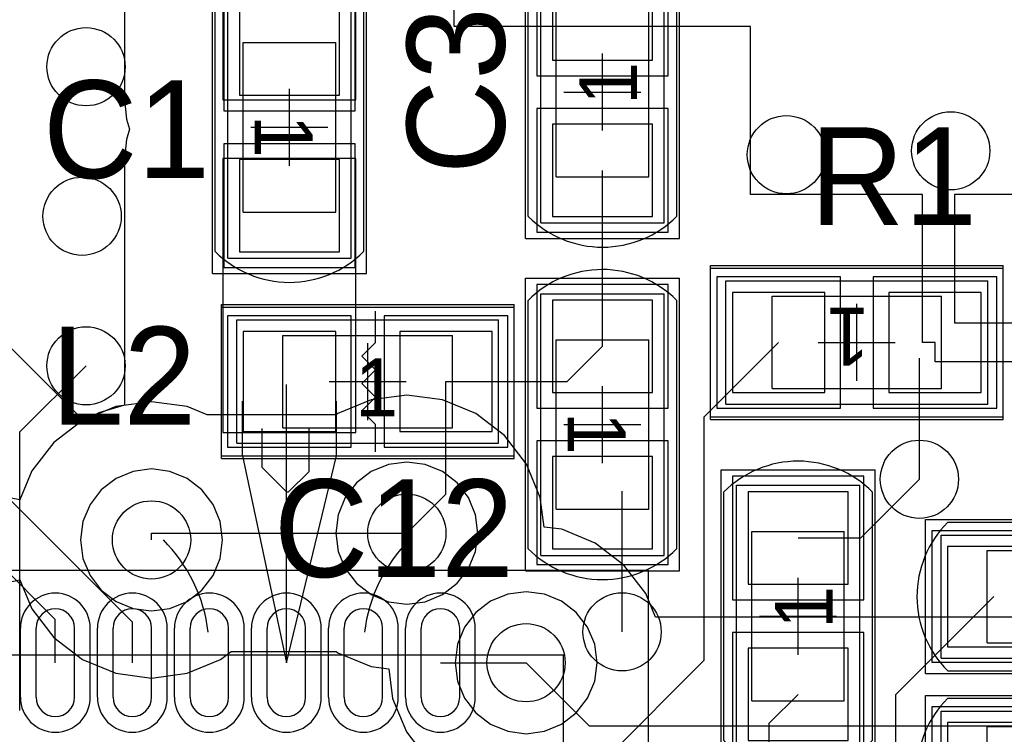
# Model space of a CAD drawing. Extents: x 772.1 to 790.6, y 469.2 to 502.5.
# Tile 10 of 14: x 779.5 to 785.9, y 481.8 to 486.4. Entities that reach past the tile are written whole.
import ezdxf

# ---------------------------------------------------------------- set-up
doc = ezdxf.new("R2010")
doc.units = 0
doc.layers.get('0').update_dxf_attribs({"linetype": 'CONTINUOUS'})
for name, color, linetype in [('BOTTOMLAYER', 5, 'CONTINUOUS'), ('MECHANICAL13', 56, 'CONTINUOUS'), ('MECHANICAL15', 56, 'CONTINUOUS'), ('MECHANICAL16', 56, 'CONTINUOUS'), ('MIDLAYER1', 16, 'CONTINUOUS'), ('MIDLAYER2', 76, 'CONTINUOUS'), ('MULTILAYER', 9, 'CONTINUOUS'), ('TOPLAYER', 1, 'CONTINUOUS'), ('TOPOVERLAY', 2, 'CONTINUOUS'), ('TOPPASTE', 8, 'CONTINUOUS'), ('TOPSOLDER', 216, 'CONTINUOUS')]:
    doc.layers.add(name, color=color, linetype=linetype)

# ---------------------------------------------------------------- blocks, each defined once
blk = doc.blocks.new('QFN50P600X600X100_40N_8')
at = {"layer": 'MECHANICAL13'}
for p in [(-3.049999, 3.049999), (3.050002, -3.050002)]:
    blk.add_line(p, (-3.049999, -3.050002), dxfattribs=at)
at = {"layer": 'MECHANICAL15'}
for p in [(-3.599998, 3.599998), (3.6, -3.6)]:
    blk.add_line(p, (-3.599998, -3.6), dxfattribs=at)
at = {"layer": 'TOPLAYER'}
for p, q in [((-2.374997, -2.775001), (-2.374997, -3.225002)), ((-2.125, -2.775001), (-2.125, -3.225002)), ((-1.874998, -2.775001), (-1.874998, -3.225002)), ((-1.625001, -2.775001), (-1.625001, -3.225002)), ((-1.374999, -2.775001), (-1.374999, -3.225002)), ((-1.125002, -2.775001), (-1.125002, -3.225002)), ((-0.874997, -2.775001), (-0.874997, -3.225002)), ((-0.625, -2.775001), (-0.625, -3.225002)), ((-0.374998, -2.775001), (-0.374998, -3.225002)), ((-0.125001, -2.775001), (-0.125001, -3.225002)), ((0.125004, -2.775001), (0.125004, -3.225002)), ((0.375001, -2.775001), (0.375001, -3.225002))]:
    blk.add_line(p, q, dxfattribs=at)
for centre, start, end in [((-2.249998, -2.775001), 0, 180), ((-1.749999, -2.775001), 0, 180), ((-1.25, -2.775001), 0, 180), ((-0.749999, -2.775001), 0, 180), ((-0.249999, -2.775001), 0, 180), ((0.250002, -2.775001), 0, 180), ((-2.249998, -3.225002), 180, 0), ((-1.749999, -3.225002), 180, 0), ((-1.25, -3.225002), 180, 0), ((-0.749999, -3.225002), 180, 0), ((-0.249999, -3.225002), 180, 0), ((0.250002, -3.225002), 180, 0)]:
    blk.add_arc(centre, 0.125, start, end, dxfattribs=at)
at = {"layer": 'TOPOVERLAY'}
for p in [(-3.049999, -2.525001), (-2.524999, -3.050002)]:
    blk.add_line(p, (-3.049999, -3.050002), dxfattribs=at)
at = {"layer": 'TOPPASTE'}
for p, q in [((-2.374997, -2.775001), (-2.374997, -3.225002)), ((-2.125, -2.775001), (-2.125, -3.225002)), ((-1.874998, -2.775001), (-1.874998, -3.225002)), ((-1.625001, -2.775001), (-1.625001, -3.225002)), ((-1.374999, -2.775001), (-1.374999, -3.225002)), ((-1.125002, -2.775001), (-1.125002, -3.225002)), ((-0.874997, -2.775001), (-0.874997, -3.225002)), ((-0.625, -2.775001), (-0.625, -3.225002)), ((-0.374998, -2.775001), (-0.374998, -3.225002)), ((-0.125001, -2.775001), (-0.125001, -3.225002)), ((0.125004, -2.775001), (0.125004, -3.225002)), ((0.375001, -2.775001), (0.375001, -3.225002))]:
    blk.add_line(p, q, dxfattribs=at)
for centre, start, end in [((-2.249998, -2.775001), 0, 180), ((-1.749999, -2.775001), 0, 180), ((-1.25, -2.775001), 0, 180), ((-0.749999, -2.775001), 0, 180), ((-0.249999, -2.775001), 0, 180), ((0.250002, -2.775001), 0, 180), ((-2.249998, -3.225002), 180, 0), ((-1.749999, -3.225002), 180, 0), ((-1.25, -3.225002), 180, 0), ((-0.749999, -3.225002), 180, 0), ((-0.249999, -3.225002), 180, 0), ((0.250002, -3.225002), 180, 0)]:
    blk.add_arc(centre, 0.125, start, end, dxfattribs=at)
at = {"layer": 'TOPSOLDER'}
for p, q in [((-2.476597, -2.775001), (-2.476597, -3.225002)), ((-2.0234, -2.775001), (-2.0234, -3.225002)), ((-1.976598, -2.775001), (-1.976598, -3.225002)), ((-1.523401, -2.775001), (-1.523401, -3.225002)), ((-1.476599, -2.775001), (-1.476599, -3.225002)), ((-1.023402, -2.775001), (-1.023402, -3.225002)), ((-0.976597, -2.775001), (-0.976597, -3.225002)), ((-0.5234, -2.775001), (-0.5234, -3.225002)), ((-0.476598, -2.775001), (-0.476598, -3.225002)), ((-0.023401, -2.775001), (-0.023401, -3.225002)), ((0.023404, -2.775001), (0.023404, -3.225002)), ((0.476601, -2.775001), (0.476601, -3.225002))]:
    blk.add_line(p, q, dxfattribs=at)
for centre, start, end in [((-2.249998, -2.775001), 0, 180), ((-1.749999, -2.775001), 0, 180), ((-1.25, -2.775001), 0, 180), ((-0.749999, -2.775001), 0, 180), ((-0.249999, -2.775001), 0, 180), ((0.250002, -2.775001), 0, 180), ((-2.249998, -3.225002), 180, 0), ((-1.749999, -3.225002), 180, 0), ((-1.25, -3.225002), 180, 0), ((-0.749999, -3.225002), 180, 0), ((-0.249999, -3.225002), 180, 0), ((0.250002, -3.225002), 180, 0)]:
    blk.add_arc(centre, 0.2266, start, end, dxfattribs=at)
blk = doc.blocks.new('0402R_36')
at = {"layer": 'MECHANICAL15'}
for p, q in [((0.850001, 0.399999), (-0.850001, 0.399999)), ((-0.850001, 0.399999), (-0.850001, -0.399999)), ((0.850001, 0.399999), (0.850001, -0.399999)), ((0.850001, -0.399999), (-0.850001, -0.399999))]:
    blk.add_line(p, q, dxfattribs=at)
at = {"layer": 'MECHANICAL16'}
for p, q in [((0.950001, 0.499999), (-0.950001, 0.499999)), ((-0.950001, 0.499999), (-0.950001, -0.499999)), ((0.950001, 0.499999), (0.950001, -0.499999)), ((0.549999, 0.299999), (-0.549999, 0.299999)), ((-0.549999, 0.299999), (-0.549999, -0.299999)), ((0.549999, 0.299999), (0.549999, -0.299999)), ((0, 0.249999), (0, -0.249999)), ((0.249999, 0), (-0.249999, 0)), ((0.549999, -0.299999), (-0.549999, -0.299999)), ((0.950001, -0.499999), (-0.950001, -0.499999))]:
    blk.add_line(p, q, dxfattribs=at)
at = {"layer": 'TOPLAYER'}
for p, q in [((-0.208001, 0.325001), (-0.807999, 0.325001)), ((-0.807999, 0.325001), (-0.807999, -0.325001)), ((-0.208001, -0.325001), (-0.208001, 0.325001)), ((0.807999, 0.325001), (0.208001, 0.325001)), ((0.208001, 0.325001), (0.208001, -0.325001)), ((0.807999, -0.325001), (0.807999, 0.325001)), ((-0.807999, -0.325001), (-0.208001, -0.325001)), ((0.208001, -0.325001), (0.807999, -0.325001))]:
    blk.add_line(p, q, dxfattribs=at)
at = {"layer": 'TOPOVERLAY'}
for p, q in [((-0.950001, 0.4826), (-0.950001, -0.4826)), ((0.950001, 0.4826), (-0.950001, 0.4826)), ((0.950001, 0.4826), (0.950001, -0.4826)), ((0.950001, -0.4826), (-0.950001, -0.4826))]:
    blk.add_line(p, q, dxfattribs=at)
at = {"layer": 'TOPPASTE'}
for p, q in [((-0.208001, 0.325001), (-0.807999, 0.325001)), ((-0.807999, 0.325001), (-0.807999, -0.325001)), ((-0.208001, -0.325001), (-0.208001, 0.325001)), ((0.807999, 0.325001), (0.208001, 0.325001)), ((0.208001, 0.325001), (0.208001, -0.325001)), ((0.807999, -0.325001), (0.807999, 0.325001)), ((-0.807999, -0.325001), (-0.208001, -0.325001)), ((0.208001, -0.325001), (0.807999, -0.325001))]:
    blk.add_line(p, q, dxfattribs=at)
at = {"layer": 'TOPSOLDER'}
for p, q in [((-0.106401, 0.426601), (-0.909599, 0.426601)), ((-0.909599, 0.426601), (-0.909599, -0.426601)), ((-0.106401, -0.426601), (-0.106401, 0.426601)), ((0.909599, 0.426601), (0.106401, 0.426601)), ((0.106401, 0.426601), (0.106401, -0.426601)), ((0.909599, -0.426601), (0.909599, 0.426601)), ((-0.909599, -0.426601), (-0.106401, -0.426601)), ((0.106401, -0.426601), (0.909599, -0.426601))]:
    blk.add_line(p, q, dxfattribs=at)
at = {"layer": 'MECHANICAL15'}
blk.add_text('1', height=0.375001, dxfattribs=at).set_placement((-0.082133, -0.22496))
blk = doc.blocks.new('L0402_37')
at = {"layer": 'MECHANICAL15'}
for p, q in [((-0.850001, 0.399999), (0.850001, 0.399999)), ((-0.850001, -0.399999), (-0.850001, 0.399999)), ((0.850001, -0.399999), (0.850001, 0.399999)), ((-0.850001, -0.399999), (0.850001, -0.399999))]:
    blk.add_line(p, q, dxfattribs=at)
at = {"layer": 'MECHANICAL16'}
for p, q in [((-0.950001, 0.499999), (0.950001, 0.499999)), ((-0.950001, -0.499999), (-0.950001, 0.499999)), ((0.950001, -0.499999), (0.950001, 0.499999)), ((-0.549999, 0.299999), (0.549999, 0.299999)), ((-0.549999, -0.299999), (-0.549999, 0.299999)), ((0.549999, -0.299999), (0.549999, 0.299999)), ((0, -0.249999), (0, 0.249999)), ((-0.249999, 0), (0.249999, 0)), ((-0.549999, -0.299999), (0.549999, -0.299999)), ((-0.950001, -0.499999), (0.950001, -0.499999))]:
    blk.add_line(p, q, dxfattribs=at)
at = {"layer": 'TOPLAYER'}
for p, q in [((-0.208001, 0.325001), (-0.807999, 0.325001)), ((-0.807999, 0.325001), (-0.807999, -0.325001)), ((-0.208001, -0.325001), (-0.208001, 0.325001)), ((0.807999, 0.325001), (0.208001, 0.325001)), ((0.208001, 0.325001), (0.208001, -0.325001)), ((0.807999, -0.325001), (0.807999, 0.325001)), ((-0.807999, -0.325001), (-0.208001, -0.325001)), ((0.208001, -0.325001), (0.807999, -0.325001))]:
    blk.add_line(p, q, dxfattribs=at)
at = {"layer": 'TOPOVERLAY'}
for p, q in [((-0.950001, -0.4826), (-0.950001, 0.4826)), ((-0.950001, 0.4826), (0.950001, 0.4826)), ((0.0508, 0.254), (0.0508, 0.4572)), ((0.950001, -0.4826), (0.950001, 0.4826)), ((-0.0381, 0.1651), (0.0508, 0.254)), ((-0.0381, 0.1651), (0.0508, 0.0762)), ((-0.0381, -0.0127), (0.0508, 0.0762)), ((-0.0381, -0.0127), (0.0508, -0.1016)), ((-0.0381, -0.1905), (0.0508, -0.1016)), ((-0.0381, -0.1905), (0.0508, -0.2794)), ((0.0508, -0.4572), (0.0508, -0.2794)), ((-0.950001, -0.4826), (0.950001, -0.4826))]:
    blk.add_line(p, q, dxfattribs=at)
at = {"layer": 'TOPPASTE'}
for p, q in [((-0.208001, 0.325001), (-0.807999, 0.325001)), ((-0.807999, 0.325001), (-0.807999, -0.325001)), ((-0.208001, -0.325001), (-0.208001, 0.325001)), ((0.807999, 0.325001), (0.208001, 0.325001)), ((0.208001, 0.325001), (0.208001, -0.325001)), ((0.807999, -0.325001), (0.807999, 0.325001)), ((-0.807999, -0.325001), (-0.208001, -0.325001)), ((0.208001, -0.325001), (0.807999, -0.325001))]:
    blk.add_line(p, q, dxfattribs=at)
at = {"layer": 'TOPSOLDER'}
for p, q in [((-0.106401, 0.426601), (-0.909599, 0.426601)), ((-0.909599, 0.426601), (-0.909599, -0.426601)), ((-0.106401, -0.426601), (-0.106401, 0.426601)), ((0.909599, 0.426601), (0.106401, 0.426601)), ((0.106401, 0.426601), (0.106401, -0.426601)), ((0.909599, -0.426601), (0.909599, 0.426601)), ((-0.909599, -0.426601), (-0.106401, -0.426601)), ((0.106401, -0.426601), (0.909599, -0.426601))]:
    blk.add_line(p, q, dxfattribs=at)
at = {"layer": 'MECHANICAL15'}
blk.add_text('1', height=0.375001, dxfattribs=at).set_placement((-0.082133, -0.22496))
blk = doc.blocks.new('0402C_40')
at = {"layer": 'MECHANICAL15'}
for p, q in [((-0.850001, 0.399999), (0.850001, 0.399999)), ((-0.850001, -0.399999), (-0.850001, 0.399999)), ((0.850001, -0.399999), (0.850001, 0.399999)), ((-0.850001, -0.399999), (0.850001, -0.399999))]:
    blk.add_line(p, q, dxfattribs=at)
at = {"layer": 'MECHANICAL16'}
for p, q in [((-0.950001, 0.499999), (0.950001, 0.499999)), ((-0.950001, -0.499999), (-0.950001, 0.499999)), ((0.950001, -0.499999), (0.950001, 0.499999)), ((-0.549999, 0.299999), (0.549999, 0.299999)), ((-0.549999, -0.299999), (-0.549999, 0.299999)), ((0.549999, -0.299999), (0.549999, 0.299999)), ((0, -0.249999), (0, 0.249999)), ((-0.249999, 0), (0.249999, 0)), ((-0.549999, -0.299999), (0.549999, -0.299999)), ((-0.950001, -0.499999), (0.950001, -0.499999))]:
    blk.add_line(p, q, dxfattribs=at)
at = {"layer": 'TOPLAYER'}
for p, q in [((-0.208001, 0.325001), (-0.807999, 0.325001)), ((-0.807999, 0.325001), (-0.807999, -0.325001)), ((-0.208001, -0.325001), (-0.208001, 0.325001)), ((0.807999, 0.325001), (0.208001, 0.325001)), ((0.208001, 0.325001), (0.208001, -0.325001)), ((0.807999, -0.325001), (0.807999, 0.325001)), ((-0.807999, -0.325001), (-0.208001, -0.325001)), ((0.208001, -0.325001), (0.807999, -0.325001))]:
    blk.add_line(p, q, dxfattribs=at)
at = {"layer": 'TOPOVERLAY'}
for p, q in [((-0.807319, 0.481546), (-0.806265, 0.4826)), ((-0.806265, 0.4826), (0.806265, 0.4826)), ((0.806265, 0.4826), (0.807316, 0.481548)), ((-0.806262, -0.4826), (0.806262, -0.4826))]:
    blk.add_line(p, q, dxfattribs=at)
for centre, radius, start, end in [((-0.325768, -0.000003), 0.68101, -224.999816, -134.875), ((0.325765, -0.000003), 0.681015, -45.125, -315.000184)]:
    blk.add_arc(centre, radius, start, end, dxfattribs=at)
at = {"layer": 'TOPPASTE'}
for p, q in [((-0.208001, 0.325001), (-0.807999, 0.325001)), ((-0.807999, 0.325001), (-0.807999, -0.325001)), ((-0.208001, -0.325001), (-0.208001, 0.325001)), ((0.807999, 0.325001), (0.208001, 0.325001)), ((0.208001, 0.325001), (0.208001, -0.325001)), ((0.807999, -0.325001), (0.807999, 0.325001)), ((-0.807999, -0.325001), (-0.208001, -0.325001)), ((0.208001, -0.325001), (0.807999, -0.325001))]:
    blk.add_line(p, q, dxfattribs=at)
at = {"layer": 'TOPSOLDER'}
for p, q in [((-0.106401, 0.426601), (-0.909599, 0.426601)), ((-0.909599, 0.426601), (-0.909599, -0.426601)), ((-0.106401, -0.426601), (-0.106401, 0.426601)), ((0.909599, 0.426601), (0.106401, 0.426601)), ((0.106401, 0.426601), (0.106401, -0.426601)), ((0.909599, -0.426601), (0.909599, 0.426601)), ((-0.909599, -0.426601), (-0.106401, -0.426601)), ((0.106401, -0.426601), (0.909599, -0.426601))]:
    blk.add_line(p, q, dxfattribs=at)
at = {"layer": 'MECHANICAL15'}
blk.add_text('1', height=0.375001, dxfattribs=at).set_placement((-0.082133, -0.22496))
blk = doc.blocks.new('0402C_41')
at = {"layer": 'MECHANICAL15'}
for p, q in [((-0.850001, 0.399999), (0.850001, 0.399999)), ((-0.850001, 0.399999), (-0.850001, -0.399999)), ((0.850001, 0.399999), (0.850001, -0.399999)), ((-0.850001, -0.399999), (0.850001, -0.399999))]:
    blk.add_line(p, q, dxfattribs=at)
at = {"layer": 'MECHANICAL16'}
for p, q in [((-0.950001, 0.499999), (0.950001, 0.499999)), ((-0.950001, 0.499999), (-0.950001, -0.499999)), ((0.950001, 0.499999), (0.950001, -0.499999)), ((-0.549999, 0.299999), (0.549999, 0.299999)), ((-0.549999, 0.299999), (-0.549999, -0.299999)), ((0.549999, 0.299999), (0.549999, -0.299999)), ((0, 0.249999), (0, -0.249999)), ((-0.249999, 0), (0.249999, 0)), ((-0.549999, -0.299999), (0.549999, -0.299999)), ((-0.950001, -0.499999), (0.950001, -0.499999))]:
    blk.add_line(p, q, dxfattribs=at)
at = {"layer": 'TOPLAYER'}
for p, q in [((-0.208001, 0.325001), (-0.807999, 0.325001)), ((-0.807999, 0.325001), (-0.807999, -0.325001)), ((-0.208001, -0.325001), (-0.208001, 0.325001)), ((0.807999, 0.325001), (0.208001, 0.325001)), ((0.208001, 0.325001), (0.208001, -0.325001)), ((0.807999, -0.325001), (0.807999, 0.325001)), ((-0.807999, -0.325001), (-0.208001, -0.325001)), ((0.208001, -0.325001), (0.807999, -0.325001))]:
    blk.add_line(p, q, dxfattribs=at)
at = {"layer": 'TOPOVERLAY'}
for p, q in [((-0.806265, 0.4826), (-0.807319, 0.481546)), ((-0.806265, 0.4826), (0.806265, 0.4826)), ((0.806265, 0.4826), (0.807316, 0.481548)), ((-0.806262, -0.4826), (0.806262, -0.4826))]:
    blk.add_line(p, q, dxfattribs=at)
for centre, radius, start, end in [((-0.325768, -0.000003), 0.68101, 135.000184, 225.125), ((0.325765, -0.000003), 0.681015, -45.125, 44.999816)]:
    blk.add_arc(centre, radius, start, end, dxfattribs=at)
at = {"layer": 'TOPPASTE'}
for p, q in [((-0.208001, 0.325001), (-0.807999, 0.325001)), ((-0.807999, 0.325001), (-0.807999, -0.325001)), ((-0.208001, -0.325001), (-0.208001, 0.325001)), ((0.807999, 0.325001), (0.208001, 0.325001)), ((0.208001, 0.325001), (0.208001, -0.325001)), ((0.807999, -0.325001), (0.807999, 0.325001)), ((-0.807999, -0.325001), (-0.208001, -0.325001)), ((0.208001, -0.325001), (0.807999, -0.325001))]:
    blk.add_line(p, q, dxfattribs=at)
at = {"layer": 'TOPSOLDER'}
for p, q in [((-0.106401, 0.426601), (-0.909599, 0.426601)), ((-0.909599, 0.426601), (-0.909599, -0.426601)), ((-0.106401, -0.426601), (-0.106401, 0.426601)), ((0.909599, 0.426601), (0.106401, 0.426601)), ((0.106401, 0.426601), (0.106401, -0.426601)), ((0.909599, -0.426601), (0.909599, 0.426601)), ((-0.909599, -0.426601), (-0.106401, -0.426601)), ((0.106401, -0.426601), (0.909599, -0.426601))]:
    blk.add_line(p, q, dxfattribs=at)
at = {"layer": 'MECHANICAL15'}
blk.add_text('1', height=0.375001, dxfattribs=at).set_placement((-0.082133, -0.22496))
blk = doc.blocks.new('0402C_47')
at = {"layer": 'MECHANICAL15'}
for p, q in [((-0.850001, 0.399999), (0.850001, 0.399999)), ((-0.850001, 0.399999), (-0.850001, -0.399999)), ((0.850001, 0.399999), (0.850001, -0.399999)), ((-0.850001, -0.399999), (0.850001, -0.399999))]:
    blk.add_line(p, q, dxfattribs=at)
at = {"layer": 'MECHANICAL16'}
for p, q in [((-0.950001, 0.499999), (0.950001, 0.499999)), ((-0.950001, 0.499999), (-0.950001, -0.499999)), ((0.950001, 0.499999), (0.950001, -0.499999)), ((-0.549999, 0.299999), (0.549999, 0.299999)), ((-0.549999, 0.299999), (-0.549999, -0.299999)), ((0.549999, 0.299999), (0.549999, -0.299999)), ((0, 0.249999), (0, -0.249999)), ((-0.249999, 0), (0.249999, 0)), ((-0.549999, -0.299999), (0.549999, -0.299999)), ((-0.950001, -0.499999), (0.950001, -0.499999))]:
    blk.add_line(p, q, dxfattribs=at)
at = {"layer": 'TOPLAYER'}
for p, q in [((-0.208001, 0.325001), (-0.807999, 0.325001)), ((-0.807999, 0.325001), (-0.807999, -0.325001)), ((-0.208001, -0.325001), (-0.208001, 0.325001)), ((0.807999, 0.325001), (0.208001, 0.325001)), ((0.208001, 0.325001), (0.208001, -0.325001)), ((0.807999, -0.325001), (0.807999, 0.325001)), ((-0.807999, -0.325001), (-0.208001, -0.325001)), ((0.208001, -0.325001), (0.807999, -0.325001))]:
    blk.add_line(p, q, dxfattribs=at)
at = {"layer": 'TOPOVERLAY'}
for p, q in [((-0.806265, 0.4826), (-0.807319, 0.481546)), ((-0.806265, 0.4826), (0.806265, 0.4826)), ((0.806265, 0.4826), (0.807316, 0.481548)), ((-0.806262, -0.4826), (0.806262, -0.4826))]:
    blk.add_line(p, q, dxfattribs=at)
for centre, radius, start, end in [((-0.325768, -0.000003), 0.68101, 135.000184, 225.125), ((0.325765, -0.000003), 0.681015, -45.125, 44.999816)]:
    blk.add_arc(centre, radius, start, end, dxfattribs=at)
at = {"layer": 'TOPPASTE'}
for p, q in [((-0.208001, 0.325001), (-0.807999, 0.325001)), ((-0.807999, 0.325001), (-0.807999, -0.325001)), ((-0.208001, -0.325001), (-0.208001, 0.325001)), ((0.807999, 0.325001), (0.208001, 0.325001)), ((0.208001, 0.325001), (0.208001, -0.325001)), ((0.807999, -0.325001), (0.807999, 0.325001)), ((-0.807999, -0.325001), (-0.208001, -0.325001)), ((0.208001, -0.325001), (0.807999, -0.325001))]:
    blk.add_line(p, q, dxfattribs=at)
at = {"layer": 'TOPSOLDER'}
for p, q in [((-0.106401, 0.426601), (-0.909599, 0.426601)), ((-0.909599, 0.426601), (-0.909599, -0.426601)), ((-0.106401, -0.426601), (-0.106401, 0.426601)), ((0.909599, 0.426601), (0.106401, 0.426601)), ((0.106401, 0.426601), (0.106401, -0.426601)), ((0.909599, -0.426601), (0.909599, 0.426601)), ((-0.909599, -0.426601), (-0.106401, -0.426601)), ((0.106401, -0.426601), (0.909599, -0.426601))]:
    blk.add_line(p, q, dxfattribs=at)
at = {"layer": 'MECHANICAL15'}
blk.add_text('1', height=0.375001, dxfattribs=at).set_placement((-0.082133, -0.22496))
blk = doc.blocks.new('0402C_48')
at = {"layer": 'MECHANICAL15'}
for p, q in [((-0.850001, 0.399999), (0.850001, 0.399999)), ((-0.850001, -0.399999), (-0.850001, 0.399999)), ((0.850001, -0.399999), (0.850001, 0.399999)), ((-0.850001, -0.399999), (0.850001, -0.399999))]:
    blk.add_line(p, q, dxfattribs=at)
at = {"layer": 'MECHANICAL16'}
for p, q in [((-0.950001, 0.499999), (0.950001, 0.499999)), ((-0.950001, -0.499999), (-0.950001, 0.499999)), ((0.950001, -0.499999), (0.950001, 0.499999)), ((-0.549999, 0.299999), (0.549999, 0.299999)), ((-0.549999, -0.299999), (-0.549999, 0.299999)), ((0.549999, -0.299999), (0.549999, 0.299999)), ((0, -0.249999), (0, 0.249999)), ((-0.249999, 0), (0.249999, 0)), ((-0.549999, -0.299999), (0.549999, -0.299999)), ((-0.950001, -0.499999), (0.950001, -0.499999))]:
    blk.add_line(p, q, dxfattribs=at)
at = {"layer": 'TOPLAYER'}
for p, q in [((-0.208001, 0.325001), (-0.807999, 0.325001)), ((-0.807999, 0.325001), (-0.807999, -0.325001)), ((-0.208001, -0.325001), (-0.208001, 0.325001)), ((0.807999, 0.325001), (0.208001, 0.325001)), ((0.208001, 0.325001), (0.208001, -0.325001)), ((0.807999, -0.325001), (0.807999, 0.325001)), ((-0.807999, -0.325001), (-0.208001, -0.325001)), ((0.208001, -0.325001), (0.807999, -0.325001))]:
    blk.add_line(p, q, dxfattribs=at)
at = {"layer": 'TOPOVERLAY'}
for p, q in [((-0.807319, 0.481546), (-0.806265, 0.4826)), ((-0.806265, 0.4826), (0.806265, 0.4826)), ((0.806265, 0.4826), (0.807316, 0.481548)), ((-0.806262, -0.4826), (0.806262, -0.4826))]:
    blk.add_line(p, q, dxfattribs=at)
for centre, radius, start, end in [((-0.325768, -0.000003), 0.68101, -224.999816, -134.875), ((0.325765, -0.000003), 0.681015, -45.125, -315.000184)]:
    blk.add_arc(centre, radius, start, end, dxfattribs=at)
at = {"layer": 'TOPPASTE'}
for p, q in [((-0.208001, 0.325001), (-0.807999, 0.325001)), ((-0.807999, 0.325001), (-0.807999, -0.325001)), ((-0.208001, -0.325001), (-0.208001, 0.325001)), ((0.807999, 0.325001), (0.208001, 0.325001)), ((0.208001, 0.325001), (0.208001, -0.325001)), ((0.807999, -0.325001), (0.807999, 0.325001)), ((-0.807999, -0.325001), (-0.208001, -0.325001)), ((0.208001, -0.325001), (0.807999, -0.325001))]:
    blk.add_line(p, q, dxfattribs=at)
at = {"layer": 'TOPSOLDER'}
for p, q in [((-0.106401, 0.426601), (-0.909599, 0.426601)), ((-0.909599, 0.426601), (-0.909599, -0.426601)), ((-0.106401, -0.426601), (-0.106401, 0.426601)), ((0.909599, 0.426601), (0.106401, 0.426601)), ((0.106401, 0.426601), (0.106401, -0.426601)), ((0.909599, -0.426601), (0.909599, 0.426601)), ((-0.909599, -0.426601), (-0.106401, -0.426601)), ((0.106401, -0.426601), (0.909599, -0.426601))]:
    blk.add_line(p, q, dxfattribs=at)
at = {"layer": 'MECHANICAL15'}
blk.add_text('1', height=0.375001, dxfattribs=at).set_placement((-0.082133, -0.22496))
blk = doc.blocks.new('0402C_49')
at = {"layer": 'MECHANICAL15'}
for p, q in [((0.850001, 0.399999), (-0.850001, 0.399999)), ((-0.850001, -0.399999), (-0.850001, 0.399999)), ((0.850001, -0.399999), (0.850001, 0.399999)), ((0.850001, -0.399999), (-0.850001, -0.399999))]:
    blk.add_line(p, q, dxfattribs=at)
at = {"layer": 'MECHANICAL16'}
for p, q in [((0.950001, 0.499999), (-0.950001, 0.499999)), ((-0.950001, -0.499999), (-0.950001, 0.499999)), ((0.950001, -0.499999), (0.950001, 0.499999)), ((0.549999, 0.299999), (-0.549999, 0.299999)), ((-0.549999, -0.299999), (-0.549999, 0.299999)), ((0.549999, -0.299999), (0.549999, 0.299999)), ((0, -0.249999), (0, 0.249999)), ((0.249999, 0), (-0.249999, 0)), ((0.549999, -0.299999), (-0.549999, -0.299999)), ((0.950001, -0.499999), (-0.950001, -0.499999))]:
    blk.add_line(p, q, dxfattribs=at)
at = {"layer": 'TOPLAYER'}
for p, q in [((-0.208001, 0.325001), (-0.807999, 0.325001)), ((-0.807999, 0.325001), (-0.807999, -0.325001)), ((-0.208001, -0.325001), (-0.208001, 0.325001)), ((0.807999, 0.325001), (0.208001, 0.325001)), ((0.208001, 0.325001), (0.208001, -0.325001)), ((0.807999, -0.325001), (0.807999, 0.325001)), ((-0.807999, -0.325001), (-0.208001, -0.325001)), ((0.208001, -0.325001), (0.807999, -0.325001))]:
    blk.add_line(p, q, dxfattribs=at)
at = {"layer": 'TOPOVERLAY'}
for p, q in [((-0.807319, 0.481546), (-0.806265, 0.4826)), ((0.806265, 0.4826), (-0.806265, 0.4826)), ((0.807316, 0.481548), (0.806265, 0.4826)), ((0.806262, -0.4826), (-0.806262, -0.4826))]:
    blk.add_line(p, q, dxfattribs=at)
for centre, radius, start, end in [((-0.325768, -0.000003), 0.68101, -224.999816, -134.875), ((0.325765, -0.000003), 0.681015, -45.125, 44.999816)]:
    blk.add_arc(centre, radius, start, end, dxfattribs=at)
at = {"layer": 'TOPPASTE'}
for p, q in [((-0.208001, 0.325001), (-0.807999, 0.325001)), ((-0.807999, 0.325001), (-0.807999, -0.325001)), ((-0.208001, -0.325001), (-0.208001, 0.325001)), ((0.807999, 0.325001), (0.208001, 0.325001)), ((0.208001, 0.325001), (0.208001, -0.325001)), ((0.807999, -0.325001), (0.807999, 0.325001)), ((-0.807999, -0.325001), (-0.208001, -0.325001)), ((0.208001, -0.325001), (0.807999, -0.325001))]:
    blk.add_line(p, q, dxfattribs=at)
at = {"layer": 'TOPSOLDER'}
for p, q in [((-0.106401, 0.426601), (-0.909599, 0.426601)), ((-0.909599, 0.426601), (-0.909599, -0.426601)), ((-0.106401, -0.426601), (-0.106401, 0.426601)), ((0.909599, 0.426601), (0.106401, 0.426601)), ((0.106401, 0.426601), (0.106401, -0.426601)), ((0.909599, -0.426601), (0.909599, 0.426601)), ((-0.909599, -0.426601), (-0.106401, -0.426601)), ((0.106401, -0.426601), (0.909599, -0.426601))]:
    blk.add_line(p, q, dxfattribs=at)
at = {"layer": 'MECHANICAL15'}
blk.add_text('1', height=0.375001, dxfattribs=at).set_placement((-0.082133, -0.22496))
blk = doc.blocks.new('0402C_52')
at = {"layer": 'MECHANICAL15'}
for p, q in [((0.850001, 0.399999), (-0.850001, 0.399999)), ((-0.850001, -0.399999), (-0.850001, 0.399999)), ((0.850001, -0.399999), (0.850001, 0.399999)), ((0.850001, -0.399999), (-0.850001, -0.399999))]:
    blk.add_line(p, q, dxfattribs=at)
at = {"layer": 'MECHANICAL16'}
for p, q in [((0.950001, 0.499999), (-0.950001, 0.499999)), ((-0.950001, -0.499999), (-0.950001, 0.499999)), ((0.950001, -0.499999), (0.950001, 0.499999)), ((0.549999, 0.299999), (-0.549999, 0.299999)), ((-0.549999, -0.299999), (-0.549999, 0.299999)), ((0.549999, -0.299999), (0.549999, 0.299999)), ((0, -0.249999), (0, 0.249999)), ((0.249999, 0), (-0.249999, 0)), ((0.549999, -0.299999), (-0.549999, -0.299999)), ((0.950001, -0.499999), (-0.950001, -0.499999))]:
    blk.add_line(p, q, dxfattribs=at)
at = {"layer": 'TOPLAYER'}
for p, q in [((-0.208001, 0.325001), (-0.807999, 0.325001)), ((-0.807999, 0.325001), (-0.807999, -0.325001)), ((-0.208001, -0.325001), (-0.208001, 0.325001)), ((0.807999, 0.325001), (0.208001, 0.325001)), ((0.208001, 0.325001), (0.208001, -0.325001)), ((0.807999, -0.325001), (0.807999, 0.325001)), ((-0.807999, -0.325001), (-0.208001, -0.325001)), ((0.208001, -0.325001), (0.807999, -0.325001))]:
    blk.add_line(p, q, dxfattribs=at)
at = {"layer": 'TOPOVERLAY'}
for p, q in [((-0.807319, 0.481546), (-0.806265, 0.4826)), ((0.806265, 0.4826), (-0.806265, 0.4826)), ((0.807316, 0.481548), (0.806265, 0.4826)), ((0.806262, -0.4826), (-0.806262, -0.4826))]:
    blk.add_line(p, q, dxfattribs=at)
for centre, radius, start, end in [((-0.325768, -0.000003), 0.68101, -224.999816, -134.875), ((0.325765, -0.000003), 0.681015, -45.125, 44.999816)]:
    blk.add_arc(centre, radius, start, end, dxfattribs=at)
at = {"layer": 'TOPPASTE'}
for p, q in [((-0.208001, 0.325001), (-0.807999, 0.325001)), ((-0.807999, 0.325001), (-0.807999, -0.325001)), ((-0.208001, -0.325001), (-0.208001, 0.325001)), ((0.807999, 0.325001), (0.208001, 0.325001)), ((0.208001, 0.325001), (0.208001, -0.325001)), ((0.807999, -0.325001), (0.807999, 0.325001)), ((-0.807999, -0.325001), (-0.208001, -0.325001)), ((0.208001, -0.325001), (0.807999, -0.325001))]:
    blk.add_line(p, q, dxfattribs=at)
at = {"layer": 'TOPSOLDER'}
for p, q in [((-0.106401, 0.426601), (-0.909599, 0.426601)), ((-0.909599, 0.426601), (-0.909599, -0.426601)), ((-0.106401, -0.426601), (-0.106401, 0.426601)), ((0.909599, 0.426601), (0.106401, 0.426601)), ((0.106401, 0.426601), (0.106401, -0.426601)), ((0.909599, -0.426601), (0.909599, 0.426601)), ((-0.909599, -0.426601), (-0.106401, -0.426601)), ((0.106401, -0.426601), (0.909599, -0.426601))]:
    blk.add_line(p, q, dxfattribs=at)
at = {"layer": 'MECHANICAL15'}
blk.add_text('1', height=0.375001, dxfattribs=at).set_placement((-0.082133, -0.22496))

msp = doc.modelspace()

# ---------------------------------------------------------------- linework, layer by layer
at = {"layer": 'BOTTOMLAYER'}
for p, q in [((779.477773, 483.770973), (779.907, 484.2002)), ((781.9898, 484.010767), (781.757725, 483.980213)), ((782.221875, 483.980213), (781.9898, 484.010767)), ((780.100375, 483.935763), (779.884115, 483.846185)), ((780.33245, 483.966317), (780.100375, 483.935763)), ((780.564525, 483.935763), (780.33245, 483.966317)), ((780.692698, 483.882672), (780.564525, 483.935763)), ((781.757725, 483.980213), (781.541465, 483.890635)), ((782.438135, 483.890635), (782.221875, 483.980213)), ((781.531086, 483.882672), (780.692698, 483.882672)), ((781.541465, 483.890635), (781.531086, 483.882672)), ((782.623842, 483.748138), (782.438135, 483.890635)), ((779.884115, 483.846185), (779.698408, 483.703688)), ((779.477773, 481.962427), (779.477773, 483.770973)), ((782.766339, 483.562431), (782.623842, 483.748138)), ((779.698408, 483.703688), (779.555911, 483.517981)), ((782.855917, 483.346171), (782.766339, 483.562431)), ((779.555911, 483.517981), (779.477773, 483.329336)), ((779.477773, 483.329336), (779.353211, 483.354113)), ((782.881243, 483.153801), (782.855917, 483.346171)), ((780.33245, 483.069646), (780.33245, 483.114096)), ((780.33245, 483.114096), (781.9898, 483.114096)), ((782.995805, 483.138719), (782.881243, 483.153801)), ((783.212066, 483.049141), (782.995805, 483.138719)), ((783.397773, 482.906644), (783.212066, 483.049141)), ((783.540269, 482.720937), (783.397773, 482.906644)), ((779.353211, 482.785179), (779.477773, 482.809956)), ((779.477773, 482.809956), (779.555911, 482.621311)), ((783.603647, 482.567927), (783.540269, 482.720937)), ((779.555911, 482.621311), (779.698408, 482.435604)), ((786.295377, 482.567927), (783.603647, 482.567927)), ((779.698408, 482.435604), (779.884115, 482.293107)), ((780.780785, 482.293107), (780.849091, 482.34552)), ((780.849091, 482.34552), (781.531086, 482.34552)), ((781.531086, 482.34552), (781.541465, 482.337557)), ((781.541465, 482.337557), (781.757725, 482.247979)), ((779.884115, 482.293107), (780.100375, 482.203529)), ((780.564525, 482.203529), (780.780785, 482.293107)), ((782.76373, 482.272602), (783.172932, 481.8634)), ((781.757725, 482.247979), (781.872287, 482.232896)), ((781.872287, 482.232896), (781.897613, 482.040527)), ((780.100375, 482.203529), (780.33245, 482.172975)), ((780.33245, 482.172975), (780.564525, 482.203529)), ((781.897613, 482.040527), (781.987191, 481.824266)), ((781.987191, 481.824266), (782.129688, 481.638559)), ((783.172932, 481.8634), (786.5872, 481.8634))]:
    msp.add_line(p, q, dxfattribs=at)
for centre in [(779.907, 486.1433), (785.5204, 485.5972), (784.4536, 485.5718), (779.8816, 485.17175), (779.907, 484.2002), (785.3172, 483.4636), (781.9898, 483.114096), (780.33245, 483.069646), (783.3868, 482.473), (782.76373, 482.272602)]:
    msp.add_circle(centre, 0.254, dxfattribs=at)
at = {"layer": 'MIDLAYER1'}
for p, q in [((781.870448, 483.559528), (781.759229, 483.51346)), ((781.9898, 483.575241), (781.870448, 483.559528)), ((782.109152, 483.559528), (781.9898, 483.575241)), ((782.220371, 483.51346), (782.109152, 483.559528)), ((780.213098, 483.515078), (780.101879, 483.46901)), ((780.33245, 483.530791), (780.213098, 483.515078)), ((780.451802, 483.515078), (780.33245, 483.530791)), ((780.563021, 483.46901), (780.451802, 483.515078)), ((781.759229, 483.51346), (781.663722, 483.440174)), ((782.315878, 483.440174), (782.220371, 483.51346)), ((780.101879, 483.46901), (780.006372, 483.395724)), ((780.658528, 483.395724), (780.563021, 483.46901)), ((781.663722, 483.440174), (781.590436, 483.344667)), ((782.389164, 483.344667), (782.315878, 483.440174)), ((780.006372, 483.395724), (779.933086, 483.300217)), ((780.731814, 483.300217), (780.658528, 483.395724)), ((779.933086, 483.300217), (779.887018, 483.188998)), ((780.777882, 483.188998), (780.731814, 483.300217)), ((781.590436, 483.344667), (781.544368, 483.233448)), ((782.435232, 483.233448), (782.389164, 483.344667)), ((781.544368, 483.233448), (781.528655, 483.114096)), ((782.450945, 483.114096), (782.435232, 483.233448)), ((779.887018, 483.188998), (779.871305, 483.069646)), ((780.793595, 483.069646), (780.777882, 483.188998)), ((781.528655, 483.114096), (781.544368, 482.994744)), ((782.435232, 482.994744), (782.450945, 483.114096)), ((779.871305, 483.069646), (779.887018, 482.950294)), ((780.777882, 482.950294), (780.793595, 483.069646)), ((781.544368, 482.994744), (781.590436, 482.883525)), ((782.389164, 482.883525), (782.435232, 482.994744)), ((779.887018, 482.950294), (779.933086, 482.839075)), ((780.731814, 482.839075), (780.777882, 482.950294)), ((781.590436, 482.883525), (781.663722, 482.788018)), ((782.315878, 482.788018), (782.389164, 482.883525)), ((779.933086, 482.839075), (780.006372, 482.743568)), ((780.658528, 482.743568), (780.731814, 482.839075)), ((781.663722, 482.788018), (781.759229, 482.714732)), ((782.220371, 482.714732), (782.315878, 482.788018)), ((780.006372, 482.743568), (780.101879, 482.670282)), ((780.563021, 482.670282), (780.658528, 482.743568)), ((782.644378, 482.718034), (782.533157, 482.671966)), ((782.76373, 482.733746), (782.644378, 482.718034)), ((782.883082, 482.718034), (782.76373, 482.733746)), ((782.994304, 482.671966), (782.883082, 482.718034)), ((780.101879, 482.670282), (780.213098, 482.624214)), ((780.451802, 482.624214), (780.563021, 482.670282)), ((781.759229, 482.714732), (781.870448, 482.668664)), ((781.870448, 482.668664), (781.9898, 482.652951)), ((781.9898, 482.652951), (782.109152, 482.668664)), ((782.109152, 482.668664), (782.220371, 482.714732)), ((782.533157, 482.671966), (782.437653, 482.598679)), ((783.089808, 482.598679), (782.994304, 482.671966)), ((780.213098, 482.624214), (780.33245, 482.608501)), ((780.33245, 482.608501), (780.451802, 482.624214)), ((782.437653, 482.598679), (782.364366, 482.503175)), ((783.163095, 482.503175), (783.089808, 482.598679)), ((782.364366, 482.503175), (782.318298, 482.391954)), ((783.209163, 482.391954), (783.163095, 482.503175)), ((782.318298, 482.391954), (782.302586, 482.272602)), ((783.224875, 482.272602), (783.209163, 482.391954)), ((782.302586, 482.272602), (782.318298, 482.15325)), ((783.209163, 482.15325), (783.224875, 482.272602)), ((782.318298, 482.15325), (782.364366, 482.042028)), ((783.163095, 482.042028), (783.209163, 482.15325)), ((782.364366, 482.042028), (782.437653, 481.946524)), ((783.089808, 481.946524), (783.163095, 482.042028)), ((782.437653, 481.946524), (782.533157, 481.873237)), ((782.994304, 481.873237), (783.089808, 481.946524)), ((782.533157, 481.873237), (782.644378, 481.827169)), ((782.644378, 481.827169), (782.76373, 481.811457)), ((782.76373, 481.811457), (782.883082, 481.827169)), ((782.883082, 481.827169), (782.994304, 481.873237))]:
    msp.add_line(p, q, dxfattribs=at)
for centre in [(779.907, 486.1433), (785.5204, 485.5972), (784.4536, 485.5718), (779.8816, 485.17175), (779.907, 484.2002), (785.3172, 483.4636), (781.9898, 483.114096), (780.33245, 483.069646), (783.3868, 482.473), (782.76373, 482.272602)]:
    msp.add_circle(centre, 0.254, dxfattribs=at)
at = {"layer": 'MIDLAYER2'}
for p, q in [((781.870448, 483.559528), (781.759229, 483.51346)), ((781.9898, 483.575241), (781.870448, 483.559528)), ((782.109152, 483.559528), (781.9898, 483.575241)), ((782.220371, 483.51346), (782.109152, 483.559528)), ((780.213098, 483.515078), (780.101879, 483.46901)), ((780.33245, 483.530791), (780.213098, 483.515078)), ((780.451802, 483.515078), (780.33245, 483.530791)), ((780.563021, 483.46901), (780.451802, 483.515078)), ((781.759229, 483.51346), (781.663722, 483.440174)), ((782.315878, 483.440174), (782.220371, 483.51346)), ((780.101879, 483.46901), (780.006372, 483.395724)), ((780.658528, 483.395724), (780.563021, 483.46901)), ((781.663722, 483.440174), (781.590436, 483.344667)), ((782.389164, 483.344667), (782.315878, 483.440174)), ((780.006372, 483.395724), (779.933086, 483.300217)), ((780.731814, 483.300217), (780.658528, 483.395724)), ((779.933086, 483.300217), (779.887018, 483.188998)), ((780.777882, 483.188998), (780.731814, 483.300217)), ((781.590436, 483.344667), (781.544368, 483.233448)), ((782.435232, 483.233448), (782.389164, 483.344667)), ((781.544368, 483.233448), (781.528655, 483.114096)), ((782.450945, 483.114096), (782.435232, 483.233448)), ((779.887018, 483.188998), (779.871305, 483.069646)), ((780.793595, 483.069646), (780.777882, 483.188998)), ((781.528655, 483.114096), (781.544368, 482.994744)), ((782.435232, 482.994744), (782.450945, 483.114096)), ((779.871305, 483.069646), (779.887018, 482.950294)), ((780.777882, 482.950294), (780.793595, 483.069646)), ((781.544368, 482.994744), (781.590436, 482.883525)), ((782.389164, 482.883525), (782.435232, 482.994744)), ((779.887018, 482.950294), (779.933086, 482.839075)), ((780.731814, 482.839075), (780.777882, 482.950294)), ((781.590436, 482.883525), (781.663722, 482.788018)), ((782.315878, 482.788018), (782.389164, 482.883525)), ((779.933086, 482.839075), (780.006372, 482.743568)), ((780.658528, 482.743568), (780.731814, 482.839075)), ((781.663722, 482.788018), (781.759229, 482.714732)), ((782.220371, 482.714732), (782.315878, 482.788018)), ((780.006372, 482.743568), (780.101879, 482.670282)), ((780.563021, 482.670282), (780.658528, 482.743568)), ((782.644378, 482.718034), (782.533157, 482.671966)), ((782.76373, 482.733746), (782.644378, 482.718034)), ((782.883082, 482.718034), (782.76373, 482.733746)), ((782.994304, 482.671966), (782.883082, 482.718034)), ((780.101879, 482.670282), (780.213098, 482.624214)), ((780.451802, 482.624214), (780.563021, 482.670282)), ((781.759229, 482.714732), (781.870448, 482.668664)), ((781.870448, 482.668664), (781.9898, 482.652951)), ((781.9898, 482.652951), (782.109152, 482.668664)), ((782.109152, 482.668664), (782.220371, 482.714732)), ((782.533157, 482.671966), (782.437653, 482.598679)), ((783.089808, 482.598679), (782.994304, 482.671966)), ((780.213098, 482.624214), (780.33245, 482.608501)), ((780.33245, 482.608501), (780.451802, 482.624214)), ((782.437653, 482.598679), (782.364366, 482.503175)), ((783.163095, 482.503175), (783.089808, 482.598679)), ((782.364366, 482.503175), (782.318298, 482.391954)), ((783.209163, 482.391954), (783.163095, 482.503175)), ((782.318298, 482.391954), (782.302586, 482.272602)), ((783.224875, 482.272602), (783.209163, 482.391954)), ((782.302586, 482.272602), (782.318298, 482.15325)), ((783.209163, 482.15325), (783.224875, 482.272602)), ((782.318298, 482.15325), (782.364366, 482.042028)), ((783.163095, 482.042028), (783.209163, 482.15325)), ((782.364366, 482.042028), (782.437653, 481.946524)), ((783.089808, 481.946524), (783.163095, 482.042028)), ((782.437653, 481.946524), (782.533157, 481.873237)), ((782.994304, 481.873237), (783.089808, 481.946524)), ((782.533157, 481.873237), (782.644378, 481.827169)), ((782.644378, 481.827169), (782.76373, 481.811457)), ((782.76373, 481.811457), (782.883082, 481.827169)), ((782.883082, 481.827169), (782.994304, 481.873237))]:
    msp.add_line(p, q, dxfattribs=at)
for centre in [(779.907, 486.1433), (785.5204, 485.5972), (784.4536, 485.5718), (779.8816, 485.17175), (779.907, 484.2002), (785.3172, 483.4636), (781.9898, 483.114096), (780.33245, 483.069646), (783.3868, 482.473), (782.76373, 482.272602)]:
    msp.add_circle(centre, 0.254, dxfattribs=at)
at = {"layer": 'MULTILAYER'}
for centre in [(779.907, 486.1433), (785.5204, 485.5972), (784.4536, 485.5718), (779.8816, 485.17175), (779.907, 484.2002), (785.3172, 483.4636), (781.9898, 483.114096), (780.33245, 483.069646), (783.3868, 482.473), (782.76373, 482.272602)]:
    msp.add_circle(centre, 0.254, dxfattribs=at)
at = {"layer": 'TOPLAYER'}
for p, q in [((780.157927, 487.8324), (780.157927, 485.9274)), ((780.796, 487.8324), (780.796, 485.9274)), ((781.6596, 485.9274), (781.6596, 487.8324)), ((782.297673, 486.40733), (782.297673, 487.8324)), ((782.299804, 486.405199), (782.297673, 486.40733)), ((784.219801, 486.405199), (782.299802, 486.405199)), ((782.299802, 486.405199), (782.299802, 486.405199)), ((782.299802, 486.405199), (782.299804, 486.405199)), ((784.219801, 485.312601), (784.219801, 486.405199)), ((780.157927, 485.9274), (780.170187, 485.802917)), ((780.796, 485.9274), (781.6596, 485.9274)), ((780.170187, 485.802917), (780.190213, 485.7369)), ((780.190213, 485.7369), (780.170187, 485.670883)), ((780.170187, 485.670883), (780.157927, 485.5464)), ((780.157927, 485.5464), (780.157927, 483.977841)), ((781.6596, 485.5464), (780.796, 485.5464)), ((780.796, 485.5464), (780.796, 483.7684)), ((781.6596, 483.7684), (781.6596, 485.5464)), ((783.2598, 484.3272), (783.2598, 485.4702)), ((785.33785, 485.312601), (784.219801, 485.312601)), ((785.33785, 484.352346), (785.33785, 485.312601)), ((786.353799, 485.312601), (785.5458, 485.312601)), ((785.5458, 485.312601), (785.5458, 484.4796)), ((785.5458, 484.4796), (786.353799, 484.4796)), ((779.893363, 483.842977), (779.35835, 484.37799)), ((783.0312, 484.0986), (783.2598, 484.3272)), ((783.9202, 483.87), (784.4028, 484.3526)), ((785.418546, 484.352346), (785.33785, 484.352346)), ((785.418546, 484.2256), (785.418546, 484.352346)), ((785.3172, 483.4636), (785.3172, 484.251)), ((786.353799, 484.2256), (785.418546, 484.2256)), ((781.2078, 482.9356), (781.2078, 484.0786)), ((782.2438, 483.368096), (782.2438, 484.0986)), ((782.2438, 484.0986), (783.0312, 484.0986)), ((780.157312, 483.945522), (779.990599, 483.89495)), ((780.157927, 483.977841), (780.157312, 483.9716)), ((780.157312, 483.9716), (780.157312, 483.945522)), ((780.923, 483.616), (780.923, 483.9716)), ((781.5326, 483.616), (781.5326, 483.9716)), ((778.862044, 483.881684), (780.207799, 482.535928)), ((779.990599, 483.89495), (779.893363, 483.842977)), ((783.9202, 482.288342), (783.9202, 483.87)), ((780.796, 483.7684), (781.6596, 483.7684)), ((781.05, 483.5398), (781.05, 483.7938)), ((781.3548, 483.5144), (781.3548, 483.7938)), ((778.633444, 483.627684), (779.707798, 482.55333)), ((780.923, 483.616), (781.2078, 482.272602)), ((781.2078, 482.272602), (781.5326, 483.616)), ((781.05, 483.5398), (781.2078, 483.382)), ((781.2224, 483.382), (781.3548, 483.5144)), ((784.9362, 483.0826), (785.3172, 483.4636)), ((781.2078, 482.9356), (781.2078, 483.382)), ((781.2078, 483.382), (781.2224, 483.382)), ((781.9898, 483.114096), (782.2438, 483.368096)), ((783.3868, 482.473), (783.3868, 483.3874)), ((784.5298, 483.0826), (784.9362, 483.0826)), ((781.2078, 482.272602), (781.2078, 482.9356)), ((785.1648, 482.0666), (785.7998, 482.7016)), ((779.707798, 482.272602), (779.707798, 482.55333)), ((780.207799, 482.272602), (780.207799, 482.535928)), ((782.207798, 482.272602), (782.76373, 482.272602)), ((783.154459, 481.522601), (783.9202, 482.288342)), ((784.342094, 481.878894), (784.5298, 482.0666)), ((785.1648, 481.5586), (785.1648, 482.0666)), ((784.342094, 481.574094), (784.342094, 481.878894))]:
    msp.add_line(p, q, dxfattribs=at)
for centre in [(779.907, 486.1433), (785.5204, 485.5972), (784.4536, 485.5718), (779.8816, 485.17175), (779.907, 484.2002), (785.3172, 483.4636), (781.9898, 483.114096), (780.33245, 483.069646), (783.3868, 482.473), (782.76373, 482.272602)]:
    msp.add_circle(centre, 0.254, dxfattribs=at)
for centre, start, end in [((779.689733, 482.349564), 6.833364, 45), ((782.725864, 482.349564), 135, 173.166636)]:
    msp.add_arc(centre, 1.018065, start, end, dxfattribs=at)

# ---------------------------------------------------------------- block references
for name, p, rotation in [('0402C_47', (783.2598, 485.9782), 90), ('0402C_49', (781.2278, 485.7496), 270), ('0402R_36', (784.9108, 484.3526), 180), ('0402C_52', (783.2598, 483.8192), 270), ('L0402_37', (781.7358, 484.0986), 360), ('0402C_41', (784.5298, 482.5746), 90), ('0402C_48', (786.3078, 482.7016), 360), ('QFN50P600X600X100_40N_8', (779.9578, 479.2726), 180), ('0402C_40', (786.3078, 481.5586), 360)]:
    msp.add_blockref(name, p, dxfattribs=dict(rotation=rotation))

# ---------------------------------------------------------------- texts
at = {"layer": 'TOPOVERLAY'}
for s, rotation, p in [('C3', 90, (782.6248, 485.4448)), ('C1', 360, (779.6276, 485.4194)), ('R1', 360, (784.606, 485.1146)), ('L2', 360, (779.6784, 483.8192)), ('C12', 360, (781.1262, 482.8286))]:
    msp.add_text(s, height=0.635, rotation=rotation, dxfattribs=at).set_placement(p)

doc.saveas('drawing.dxf')
